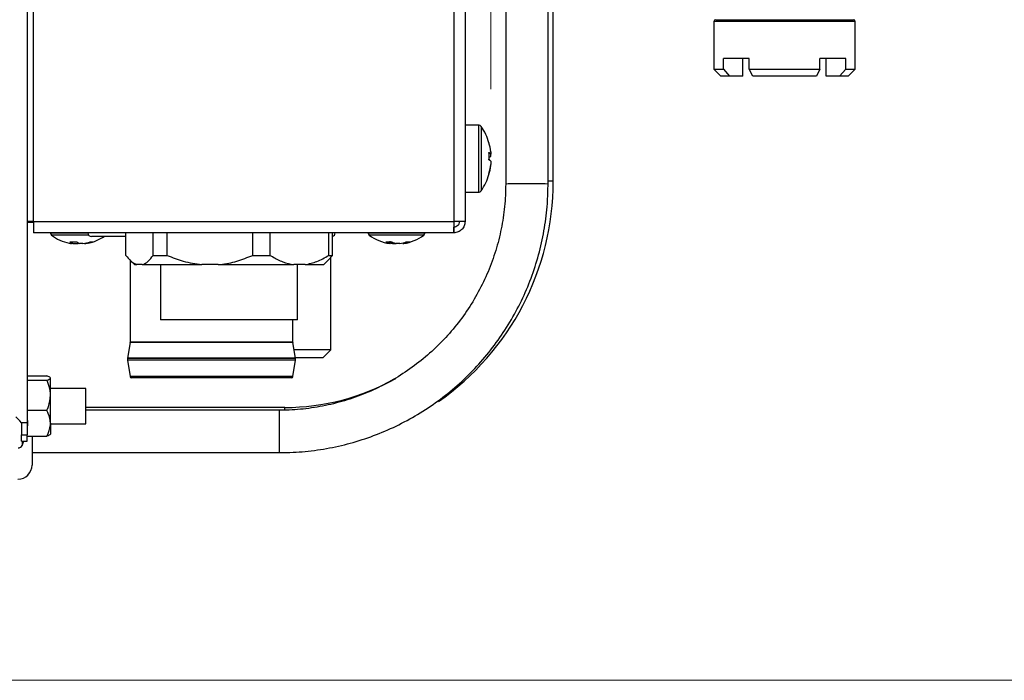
# Paper-space layout 'Specification Drawing' of a CAD drawing. Header units: millimetres. Extents: x 0 to 420, y 0 to 297.
# Tile 22 of 38: x 123 to 139, y 179 to 189. Entities that reach past the tile are written whole.
import ezdxf

# ---------------------------------------------------------------- set-up
doc = ezdxf.new("R2010")
doc.units = ezdxf.units.MM
doc.styles.add('SLDTEXTSTYLE0', font='TXT', dxfattribs={"width": 0.75})
doc.dimstyles.new('SLDDIMSTYLE2', dxfattribs={"dimtxt": 3.5, "dimasz": 3.302, "dimexe": 0, "dimexo": 0.0625, "dimgap": 0.875, "dimtad": 1, "dimlfac": 9, "dimrnd": 1e-09, "dimzin": 12, "dimdsep": 46, "dimtxsty": 'SLDTEXTSTYLE0', "dimsah": 1, "dimcen": 0.09, "dimadec": 0, "dimazin": 3, "dimtfac": 1, "dimtofl": 0, "dimtmove": 0, "dimatfit": 3, "dimfxl": 1, "dimfrac": 2, "dimtolj": 1, "dimtzin": 12, "dimarcsym": 0})
doc.dimstyles.new('SLDDIMSTYLE9', dxfattribs={"dimtxt": 3.5, "dimasz": 3.302, "dimexe": 0, "dimexo": 0.0625, "dimgap": 0.875, "dimtad": 1, "dimdec": 0, "dimlfac": 9, "dimrnd": 1e-09, "dimzin": 12, "dimdsep": 46, "dimtxsty": 'SLDTEXTSTYLE0', "dimsah": 1, "dimcen": 0.09, "dimadec": 0, "dimazin": 3, "dimtfac": 1, "dimtdec": 0, "dimtofl": 0, "dimtmove": 0, "dimatfit": 3, "dimfxl": 1, "dimfrac": 2, "dimtolj": 1, "dimtzin": 12, "dimarcsym": 0})

# ---------------------------------------------------------------- blocks, each defined once
blk = doc.blocks.new('_D_13')
at = {"color": 8, "linetype": 'Continuous', "lineweight": 0}
for p, q in [((67.578, 210.837), (67.578, 271.817)), ((130.793, 187.882), (130.793, 271.817)), ((130.793, 270.817), (67.578, 270.817))]:
    blk.add_line(p, q, dxfattribs=at)
at = {"color": 8, "linetype": 'Continuous', "lineweight": 18}
for points in [[(67.578, 270.817), (70.88, 270.309), (70.88, 271.325)], [(130.793, 270.817), (127.491, 271.325), (127.491, 270.309)]]:
    blk.add_solid(points, dxfattribs=at)
at = {"color": 8, "linetype": 'Continuous', "lineweight": 18, "char_height": 3.5, "attachment_point": 1, "style": 'SLDTEXTSTYLE0'}
for s, insert in [('570', (90.528, 275.33)), ('mm', (98.287, 275.33)), ('DEPTH', (91.826, 269.774))]:
    blk.add_mtext(s, dxfattribs=dict(at, insert=insert))
blk = doc.blocks.new('_D_14')
at = {"color": 8, "linetype": 'Continuous', "lineweight": 0}
for p, q in [((131.456, 259.237), (148.303, 259.237)), ((147.303, 259.237), (147.303, 178.593)), ((122.718, 178.593), (148.303, 178.593))]:
    blk.add_line(p, q, dxfattribs=at)
at = {"color": 8, "linetype": 'Continuous', "lineweight": 18}
for points in [[(147.303, 259.237), (146.795, 255.935), (147.811, 255.935)], [(147.303, 178.593), (147.811, 181.895), (146.795, 181.895)]]:
    blk.add_solid(points, dxfattribs=at)
at = {"color": 8, "linetype": 'Continuous', "lineweight": 18, "char_height": 3.5, "attachment_point": 1, "rotation": 90, "style": 'SLDTEXTSTYLE0'}
for s, insert in [('720 - 750mm', (142.79, 205.434)), ('HEIGHT', (148.346, 211.639))]:
    blk.add_mtext(s, dxfattribs=dict(at, insert=insert))

psp = doc.layouts.new('Specification Drawing')

# ---------------------------------------------------------------- linework, layer by layer
at = {"color": 7, "linetype": 'Continuous', "lineweight": 25}
for p, q in [((130.3893, 252.042), (130.3893, 185.8036)), ((123.6004, 185.8036), (123.6004, 251.859)), ((130.2116, 251.911), (130.2116, 185.8036)), ((123.5004, 251.5825), (123.5004, 182.6377)), ((131.028, 199.1699), (131.028, 186.393)), ((131.6947, 186.393), (131.6947, 193.4203)), ((131.776, 186.437), (131.776, 193.3731)), ((134.3038, 188.9487), (134.3038, 188.1987)), ((136.526, 188.9487), (134.3038, 188.9487)), ((134.3316, 188.9765), (136.4982, 188.9765)), ((136.526, 188.1987), (136.526, 188.9487)), ((134.8594, 188.3654), (134.4527, 188.3654)), ((134.4527, 188.1987), (134.4527, 188.3654)), ((134.7606, 188.0876), (134.7606, 188.3654)), ((134.8594, 188.1987), (134.8594, 188.3654)), ((136.3772, 188.3654), (135.9705, 188.3654)), ((135.9705, 188.1987), (135.9705, 188.3654)), ((136.0692, 188.0876), (136.0692, 188.3654)), ((136.3772, 188.1987), (136.3772, 188.3654)), ((134.3038, 188.1987), (134.4149, 188.0876)), ((134.3038, 188.1987), (134.4527, 188.1987)), ((134.4527, 188.1987), (134.5489, 188.0876)), ((134.9149, 188.0876), (134.8594, 188.1987)), ((134.8594, 188.1987), (135.9705, 188.1987)), ((135.9705, 188.1987), (135.9149, 188.0876)), ((136.2809, 188.0876), (136.3772, 188.1987)), ((136.3772, 188.1987), (136.526, 188.1987)), ((136.4149, 188.0876), (136.526, 188.1987)), ((134.5489, 188.0876), (134.4149, 188.0876)), ((134.7606, 188.0876), (134.5489, 188.0876)), ((135.9149, 188.0876), (134.9149, 188.0876)), ((136.2809, 188.0876), (136.0692, 188.0876)), ((136.4149, 188.0876), (136.2809, 188.0876)), ((130.6011, 187.3203), (130.3893, 187.3203)), ((130.6011, 187.3203), (130.6011, 186.2648)), ((130.6422, 187.2988), (130.6422, 186.2863)), ((130.7661, 187.0365), (130.7663, 187.0366)), ((130.7929, 186.9005), (130.7929, 186.8649)), ((130.7929, 186.8332), (130.7929, 186.8657)), ((130.7929, 186.7519), (130.7929, 186.7028)), ((130.7929, 186.6846), (130.7929, 186.7028)), ((130.7663, 186.5485), (130.7661, 186.5486)), ((131.776, 186.437), (131.6947, 186.437)), ((130.3893, 186.2648), (130.6011, 186.2648)), ((123.6004, 185.8036), (123.5004, 185.8036)), ((123.5004, 185.7925), (123.6004, 185.7925)), ((123.6004, 185.8036), (130.2116, 185.8036)), ((123.6004, 185.8036), (123.6004, 185.6259)), ((130.3893, 185.8036), (130.2116, 185.8036)), ((130.2116, 185.6259), (130.2116, 185.7148)), ((130.21, 185.6259), (123.6004, 185.6259)), ((123.8671, 185.6259), (123.8671, 185.6209)), ((124.4562, 185.6209), (123.8671, 185.6209)), ((124.4703, 185.5887), (123.8834, 185.5887)), ((125.0535, 185.5703), (124.5116, 185.5703)), ((125.0535, 185.2725), (125.0535, 185.6259)), ((125.4856, 185.2725), (125.4856, 185.6259)), ((125.701, 185.2725), (125.701, 185.6259)), ((127.0516, 185.2725), (127.0516, 185.6259)), ((127.3258, 185.2725), (127.3258, 185.6259)), ((128.2442, 185.2725), (128.2442, 185.6259)), ((128.303, 185.2725), (128.303, 185.6259)), ((128.8671, 185.6259), (128.8671, 185.6209)), ((129.756, 185.6209), (128.8671, 185.6209)), ((129.7397, 185.5887), (128.8834, 185.5887)), ((129.756, 185.6209), (129.756, 185.6259)), ((130.2116, 185.6259), (130.21, 185.6259)), ((124.222, 185.4568), (124.2006, 185.4568)), ((124.2441, 185.4568), (124.2952, 185.4568)), ((124.2946, 185.4773), (124.2952, 185.4568)), ((124.3791, 185.4568), (124.3279, 185.4568)), ((124.4011, 185.4568), (124.4225, 185.4568)), ((129.2109, 185.4568), (129.1995, 185.4568)), ((129.2621, 185.4568), (129.3067, 185.4568)), ((129.361, 185.4568), (129.3067, 185.4568)), ((129.4122, 185.4568), (129.4237, 185.4568)), ((125.4856, 185.2725), (125.701, 185.2725)), ((127.0516, 185.2725), (127.3258, 185.2725)), ((128.303, 185.2725), (128.2402, 185.2008)), ((128.2442, 185.2725), (128.303, 185.2725)), ((128.2804, 183.7881), (128.2804, 185.2468)), ((125.1152, 185.1997), (125.189, 185.1259)), ((125.1227, 185.1922), (125.1227, 183.9056)), ((125.189, 185.1259), (125.228, 185.1259)), ((125.3111, 185.1259), (125.228, 185.1259)), ((125.3111, 185.1259), (126.2465, 185.1259)), ((125.6004, 185.1259), (125.6004, 184.2592)), ((126.5061, 185.1259), (126.2465, 185.1259)), ((126.5061, 185.1259), (127.6967, 185.1259)), ((127.8732, 185.1259), (127.6967, 185.1259)), ((127.756, 184.2592), (127.756, 185.1259)), ((127.8732, 185.1259), (128.1675, 185.1259)), ((128.1675, 185.1259), (128.2413, 185.1997)), ((127.756, 184.2592), (125.6004, 184.2592)), ((127.6782, 183.9056), (127.6782, 184.2592)), ((125.1223, 183.9017), (125.0789, 183.6555)), ((127.6786, 183.9017), (125.1223, 183.9017)), ((127.6782, 183.9056), (125.1227, 183.9056)), ((127.722, 183.6555), (127.6786, 183.9017)), ((128.2804, 183.7881), (127.6986, 183.7881)), ((128.1516, 183.6592), (128.2804, 183.7881)), ((125.0786, 183.6517), (125.0786, 183.627)), ((127.7223, 183.6517), (125.0786, 183.6517)), ((127.7223, 183.627), (125.0786, 183.627)), ((127.722, 183.6555), (125.0789, 183.6555)), ((125.0789, 183.6235), (125.1197, 183.3668)), ((127.722, 183.6235), (125.0789, 183.6235)), ((127.6812, 183.3668), (127.722, 183.6235)), ((128.1516, 183.6592), (127.7213, 183.6592)), ((127.7223, 183.627), (127.7223, 183.6517)), ((123.5004, 183.3777), (123.8116, 183.3777)), ((123.5004, 183.3109), (123.8116, 183.3109)), ((123.8671, 183.0739), (123.8671, 183.3443)), ((127.6812, 183.3668), (125.1197, 183.3668)), ((127.6593, 183.3481), (125.1416, 183.3481)), ((124.4227, 183.1814), (123.8671, 183.1814)), ((123.8671, 182.6332), (123.8671, 183.0739)), ((124.4227, 182.6259), (124.4227, 183.1814)), ((123.5004, 182.8369), (123.8116, 182.8369)), ((127.5538, 182.8814), (124.4227, 182.8814)), ((127.4724, 182.8377), (124.4227, 182.8377)), ((127.4724, 182.5216), (127.4724, 182.8377)), ((127.5538, 182.8436), (127.5538, 182.8814)), ((123.3839, 182.6728), (123.3227, 182.7356)), ((123.4116, 182.6377), (123.3839, 182.6728)), ((123.5004, 182.6377), (123.4116, 182.6377)), ((123.4116, 182.6377), (123.4116, 182.4512)), ((123.5004, 182.6377), (123.5004, 182.4512)), ((123.8671, 182.6332), (123.8671, 182.4592)), ((123.8671, 182.6259), (124.4227, 182.6259)), ((123.4116, 182.4512), (123.5004, 182.4512)), ((123.4116, 182.3536), (123.4116, 182.4512)), ((123.5004, 182.3536), (123.5004, 182.4512)), ((127.4724, 182.1711), (127.4724, 182.5216)), ((123.4116, 182.3536), (123.5004, 182.3536)), ((123.4227, 182.2858), (123.4473, 182.3536)), ((123.4227, 182.3536), (123.4227, 182.2858)), ((123.5004, 182.4296), (123.8116, 182.4296)), ((123.5782, 182.4296), (123.5782, 181.9759)), ((123.5782, 182.1711), (127.4724, 182.1711))]:
    psp.add_line(p, q, dxfattribs=at)
at = {"color": 7, "linetype": 'Continuous', "lineweight": 25, "flags": 128}
for points in [[(130.7655, 186.7925), (130.7659, 186.7821), (130.7661, 186.7731)], [(124.2219, 185.4605), (124.2295, 185.4592), (124.2441, 185.4568)]]:
    psp.add_lwpolyline(points, dxfattribs=at)
at = {"color": 7, "linetype": 'Continuous', "lineweight": 25}
for centre, radius, start, end in [((134.3316, 188.9487), 0.0278, 90, 180), ((136.4982, 188.9487), 0.0278, 0, 90), ((130.6011, 187.2703), 0.05, 34.71791, 90), ((129.9116, 186.7925), 0.8889, 16.12048, 34.71791), ((130.7475, 187.0341), 0.0188, 7.40458, 24.14047), ((129.9326, 186.8015), 0.866, 6.56484, 16.11059), ((130.7262, 186.8106), 0.086, 39.13126, 63.48622), ((129.8146, 186.8311), 0.9517, 356.59642, 3.40358), ((130.7262, 186.8875), 0.086, 296.51378, 320.86874), ((129.7899, 186.7925), 0.9764, 358.85769, 1.14231), ((130.7262, 186.6976), 0.086, 39.13126, 63.48622), ((129.9326, 186.8018), 0.866, 343.88941, 353.43516), ((129.9326, 186.7836), 0.866, 343.88941, 353.43516), ((129.9116, 186.7925), 0.8889, 325.28209, 343.87952), ((130.741, 186.5524), 0.0253, 339.00907, 20.99093), ((127.5538, 186.437), 4.2222, 304.92077, 0), ((131.2517, 181.0767), 5.3211, 88.96416, 92.40982), ((131.4374, 178.8062), 7.5912, 88.05802, 90.67547), ((130.6011, 186.3148), 0.05, 270, 325.28209), ((123.9071, 185.6209), 0.04, 180, 233.64163), ((124.3116, 186.1703), 0.7222, 233.64163, 257.9453), ((124.5116, 185.6259), 0.0556, 180, 270), ((124.3116, 186.1703), 0.7222, 282.0547, 303.82216), ((128.2893, 185.6259), 0.0556, 284.20168, 0), ((128.9071, 185.6209), 0.04, 180, 233.64163), ((129.3116, 186.1703), 0.7222, 233.64163, 261.06877), ((129.3116, 186.1703), 0.7222, 278.93123, 306.35837), ((129.716, 185.6209), 0.04, 306.35837, 0), ((124.2903, 186.0709), 0.6206, 257.94385, 261.6881), ((124.2279, 186.1658), 0.6829, 265.55355, 274.44645), ((124.2755, 185.5999), 0.1528, 228.81444, 249.4928), ((124.3814, 185.5999), 0.1528, 228.81444, 249.4928), ((124.2514, 185.5791), 0.1299, 289.71495, 297.60323), ((124.2887, 186.0744), 0.6241, 278.32621, 289.19295), ((124.3321, 186.0744), 0.6241, 278.32621, 289.19295), ((124.5156, 185.5985), 0.1156, 259.17933, 280.82067), ((129.191, 186.0422), 0.5593, 265.08624, 274.91376), ((129.2733, 185.7033), 0.2543, 239.19255, 255.80426), ((129.3443, 185.9651), 0.5148, 254.99926, 260.82061), ((129.3691, 185.7033), 0.2543, 239.19255, 255.80426), ((129.2776, 185.971), 0.5209, 279.21416, 291.07309), ((129.3402, 185.971), 0.5209, 279.21416, 291.07309), ((129.4962, 185.7222), 0.2393, 262.48429, 277.51571), ((125.1004, 183.9056), 0.0222, 350, 0), ((127.7004, 183.9056), 0.0222, 180, 190), ((125.1008, 183.6517), 0.0222, 170, 180), ((125.1008, 183.627), 0.0222, 180, 189.0376), ((127.7001, 183.6517), 0.0222, 0, 10), ((127.7001, 183.627), 0.0222, 350.9624, 0), ((125.1416, 183.3703), 0.0222, 189.0376, 270), ((127.5538, 186.437), 3.5556, 270, 299.39205), ((127.6593, 183.3703), 0.0222, 270, 350.9624), ((123.3688, 182.3054), 0.0573, 258.43435, 340), ((123.356, 181.9759), 0.2222, 270, 0)]:
    psp.add_arc(centre, radius, start, end, dxfattribs=at)
for points, knots in [([(127.4724, 182.1711), (127.5427, 182.1721), (127.7413, 182.1751), (128.0672, 182.2075), (128.4459, 182.2787), (128.8166, 182.3846), (129.1761, 182.5236), (129.5215, 182.6949), (129.8498, 182.8968), (130.1584, 183.1279), (130.4446, 183.3861), (130.7062, 183.6693), (130.9408, 183.9751), (131.1466, 184.301), (131.3219, 184.6443), (131.4652, 185.0022), (131.5754, 185.3716), (131.6509, 185.7495), (131.6891, 186.0913), (131.6931, 186.3063), (131.6947, 186.393)], [0, 0, 0, 0, 0.0317983, 0.0898462, 0.1479082, 0.2059702, 0.2640322, 0.3220942, 0.3801561, 0.438218, 0.4962799, 0.5543418, 0.6124036, 0.6704653, 0.728527, 0.7865887, 0.8446504, 0.902712, 0.9607736, 1, 1, 1, 1]), ([(131.028, 186.393), (131.0271, 186.3338), (131.0244, 186.157), (130.9939, 185.8633), (130.9244, 185.5165), (130.8202, 185.1783), (130.6832, 184.8521), (130.5144, 184.5411), (130.3156, 184.2484), (130.0888, 183.9769), (129.8361, 183.7292), (129.5601, 183.5078), (129.2635, 183.3149), (128.9492, 183.1524), (128.6203, 183.0219), (128.2801, 182.9246), (127.9319, 182.8618), (127.6612, 182.8395), (127.508, 182.8381), (127.4724, 182.8377)], [0, 0, 0, 0, 0.0318003, 0.0950564, 0.1583319, 0.2216074, 0.2848829, 0.3481583, 0.4114337, 0.474709, 0.5379843, 0.6012595, 0.6645346, 0.7278097, 0.7910847, 0.8543597, 0.9176346, 0.9809095, 1, 1, 1, 1]), ([(129.2109, 185.4568), (129.2113, 185.4663), (129.2119, 185.4785), (129.2124, 185.4907), (129.2126, 185.4933)], [0, 0, 0, 0, 0.7811372, 1, 1, 1, 1]), ([(125.0535, 185.2725), (125.0783, 185.2411), (125.1346, 185.1699), (125.1945, 185.1417), (125.228, 185.1259)], [0, 0, 0, 0, 0.440636, 1, 1, 1, 1]), ([(125.3111, 185.1259), (125.3132, 185.1265), (125.3439, 185.1357), (125.4037, 185.1718), (125.4581, 185.2387), (125.4856, 185.2725)], [0, 0, 0, 0, 0.0350083, 0.5116766, 1, 1, 1, 1]), ([(125.701, 185.2725), (125.7853, 185.2386), (125.9615, 185.1677), (126.1489, 185.1402), (126.2465, 185.1259)], [0, 0, 0, 0, 0.4788519, 1, 1, 1, 1]), ([(126.5061, 185.1259), (126.5182, 185.1271), (126.6172, 185.1369), (126.8035, 185.1748), (126.9683, 185.2397), (127.0516, 185.2725)], [0, 0, 0, 0, 0.0646874, 0.5271239, 1, 1, 1, 1]), ([(127.3258, 185.2725), (127.337, 185.2655), (127.4013, 185.2256), (127.5233, 185.1625), (127.6386, 185.1382), (127.6967, 185.1259)], [0, 0, 0, 0, 0.0946826, 0.5429743, 1, 1, 1, 1]), ([(127.8732, 185.1259), (127.9358, 185.1394), (128.0625, 185.1669), (128.1836, 185.2342), (128.2437, 185.2722), (128.2442, 185.2725)], [0, 0, 0, 0, 0.4914756, 0.9960317, 1, 1, 1, 1]), ([(123.8671, 183.3443), (123.8605, 183.3529), (123.8516, 183.3644), (123.8196, 183.375), (123.8116, 183.3777)], [0, 0, 0, 0, 0.7497613, 1, 1, 1, 1]), ([(123.8116, 183.3109), (123.8366, 183.3204), (123.8654, 183.3314), (123.8669, 183.3428), (123.8671, 183.3443)], [0, 0, 0, 0, 0.8696642, 1, 1, 1, 1]), ([(123.8671, 183.0739), (123.8669, 183.0833), (123.8655, 183.1566), (123.8432, 183.2371), (123.8146, 183.3037), (123.8116, 183.3109)], [0, 0, 0, 0, 0.11564687, 0.90453428, 1, 1, 1, 1]), ([(123.8116, 182.8369), (123.82, 182.8569), (123.852, 182.9326), (123.8607, 183.014), (123.8671, 183.0739)], [0, 0, 0, 0, 0.2643068, 1, 1, 1, 1]), ([(123.8671, 182.6332), (123.8605, 182.6856), (123.8516, 182.7556), (123.8196, 182.8206), (123.8116, 182.8369)], [0, 0, 0, 0, 0.7497613, 1, 1, 1, 1]), ([(123.5004, 182.7105), (123.5047, 182.6858), (123.5135, 182.6357), (123.5048, 182.5855), (123.5004, 182.56)], [0, 0, 0, 0, 0.4921842, 1, 1, 1, 1]), ([(123.8116, 182.4296), (123.8366, 182.4877), (123.8654, 182.5544), (123.8669, 182.6241), (123.8671, 182.6332)], [0, 0, 0, 0, 0.8696642, 1, 1, 1, 1]), ([(123.8671, 182.463), (123.8605, 182.4544), (123.8516, 182.4429), (123.8196, 182.4323), (123.8116, 182.4296)], [0, 0, 0, 0, 0.74976129, 1, 1, 1, 1])]:
    psp.add_open_spline(points, degree=3, knots=knots, dxfattribs=at)
for points in [[(130.2116, 185.8036), (130.2114, 185.7804), (130.2112, 185.7338), (130.2108, 185.675), (130.2104, 185.6339), (130.2101, 185.6285), (130.21, 185.6259)], [(130.3004, 185.8036), (130.2991, 185.792), (130.2964, 185.7687), (130.2759, 185.7393), (130.2465, 185.7188), (130.2232, 185.7161), (130.2116, 185.7148)], [(130.3893, 185.8036), (130.3867, 185.7804), (130.3813, 185.7338), (130.3402, 185.675), (130.2814, 185.6339), (130.2349, 185.6285), (130.2116, 185.6259)]]:
    psp.add_open_spline(points, degree=3, dxfattribs=at)

# ---------------------------------------------------------------- dimensions: what is measured, and where the dimension line sits
at = {"color": 8, "linetype": 'Continuous', "lineweight": 18}
dim = psp.add_linear_dim(base=(67.5782, 265.2618), p1=(130.7929, 186.8823), p2=(67.5782, 209.8368), text='<>mm\\XDEPTH', dimstyle='SLDDIMSTYLE9', dxfattribs=at)
dim.commit()
dim.dimension.update_dxf_attribs({"geometry": '_D_13', "text_midpoint": (98.7825, 265.2618), "dimtype": 160})
dim = psp.add_linear_dim(base=(152.8581, 178.5925), p1=(130.4558, 259.237), p2=(121.7184, 178.5925), angle=90, text='720 - 750mm\\XHEIGHT', dimstyle='SLDDIMSTYLE2', dxfattribs=at)
dim.commit()
dim.dimension.update_dxf_attribs({"geometry": '_D_14', "text_midpoint": (152.8581, 219.636), "dimtype": 160})

doc.saveas('drawing.dxf')
